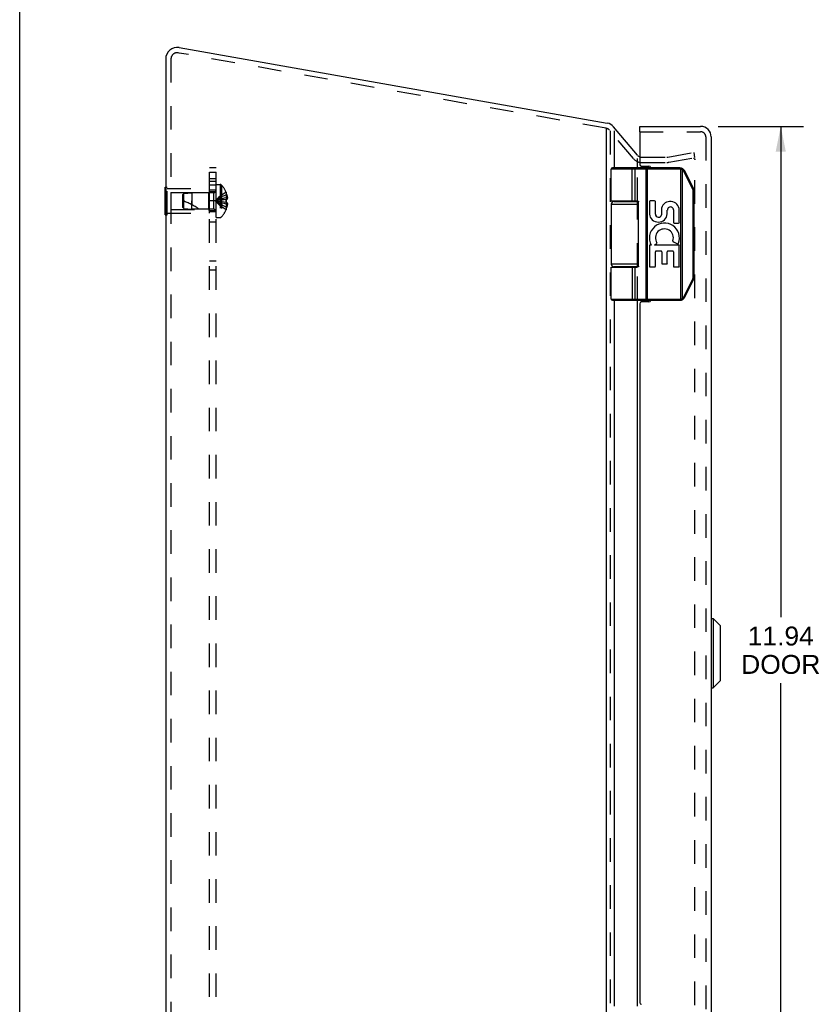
# Model space of a CAD drawing. Header units: inches. Extents: x 0 to 48.6, y 0 to 31.4.
# Tile 2 of 11: x 0 to 9.1, y 6.2 to 17.4. Entities that reach past the tile are written whole.
import ezdxf

# ---------------------------------------------------------------- set-up
doc = ezdxf.new("R2010")
doc.units = ezdxf.units.IN
doc.header["$LTSCALE"] = 2.671429
doc.header["$MEASUREMENT"] = 0
doc.linetypes.add('HIDDEN', pattern=[0.2, 0.1, -0.1])
doc.layers.get('0').update_dxf_attribs({"linetype": 'CONTINUOUS'})
for name, color, linetype in [('DEFAULT_2', 8, 'HIDDEN'), ('DIMENSIONS', 7, 'CONTINUOUS'), ('DOOR_ASSEMBLY', 7, 'CONTINUOUS'), ('SUBPANEL', 7, 'CONTINUOUS')]:
    doc.layers.add(name, color=color, linetype=linetype)
doc.styles.get("Standard").update_dxf_attribs({"font": 'arial.ttf'})
doc.dimstyles.new('DIMSTYLE_1', dxfattribs={"dimtxt": 0.214286, "dimasz": 0.285714, "dimexe": 0.09, "dimexo": 0.07, "dimgap": 0.0375, "dimtad": 0, "dimtih": 1, "dimtoh": 1, "dimzin": 4, "dimdsep": 46, "dimtxsty": 'Standard', "dimblk": '_FILLED', "dimblk1": '_FILLED', "dimblk2": '_FILLED', "dimcen": 0.09, "dimazin": 1, "dimtfac": 1, "dimtdec": 3, "dimtofl": 0, "dimtmove": 0, "dimatfit": 3, "dimldrblk": '_FILLED', "dimfxl": 0, "dimtolj": 1, "dimtzin": 4, "dimarcsym": 0})

# ---------------------------------------------------------------- blocks, each defined once
blk = doc.blocks.new('_FILLED')
at = {"color": 0, "linetype": 'ByBlock'}
blk.add_solid([(0, 0), (-1, 0.2), (-1, -0.2)], dxfattribs=at)
blk = doc.blocks.new('*D12')
at = {"layer": 'DIMENSIONS', "color": 2, "linetype": 'Continuous'}
for p, q in [((7.919, 16.152), (8.885, 16.152)), ((8.628, 16.152), (8.628, 10.59)), ((8.628, 4.212), (8.628, 9.84)), ((7.919, 4.212), (8.885, 4.212))]:
    blk.add_line(p, q, dxfattribs=at)
at = {"layer": 'DIMENSIONS', "color": 2, "linetype": 'Continuous', "xscale": 0.2857142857, "yscale": 0.2857142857, "zscale": 0.2857142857}
for p, rotation in [((8.628, 16.152), 90), ((8.628, 4.212), 270)]:
    blk.add_blockref('_FILLED', p, dxfattribs=dict(at, rotation=rotation))
at = {"layer": 'DIMENSIONS', "color": 2, "linetype": 'Continuous', "insert": (8.628, 10.483), "char_height": 0.2143, "width": 0.89697, "attachment_point": 2, "line_spacing_factor": 0.9}
blk.add_mtext('11.94\\PDOOR', dxfattribs=at)

msp = doc.modelspace()

# ---------------------------------------------------------------- linework, layer by layer
at = {"color": 7, "linetype": 'Continuous'}
for p, q in [((0, 0), (0, 31.429)), ((1.651, 15.151), (1.651, 15.463)), ((1.651, 15.463), (1.655, 15.463)), ((1.651, 15.307), (1.655, 15.307)), ((1.651, 15.151), (1.655, 15.151))]:
    msp.add_line(p, q, dxfattribs=at)
at = {"color": 3, "linetype": 'Continuous'}
for p, q in [((1.807, 17.045), (6.661, 16.19)), ((1.655, 16.917), (1.655, 4.302)), ((6.648, 16.131), (6.648, 4.242)), ((7.003, 15.826), (6.732, 16.148)), ((6.74, 16.1), (6.74, 15.682)), ((7.003, 15.682), (7.003, 15.787)), ((7.049, 15.682), (7.049, 15.702)), ((6.74, 15.307), (6.74, 15.302)), ((7.003, 15.302), (7.003, 15.307)), ((6.74, 14.562), (6.74, 14.557)), ((7.003, 14.557), (7.003, 14.562)), ((6.74, 14.182), (6.74, 6.182)), ((7.003, 6.182), (7.003, 14.182)), ((7.049, 14.162), (7.049, 14.182))]:
    msp.add_line(p, q, dxfattribs=at)
for centre, radius, start, end in [((1.785, 16.917), 0.13, 80, 180), ((6.64, 16.071), 0.12, 40, 80), ((7.049, 15.864), 0.06, 220, 251.1794)]:
    msp.add_arc(centre, radius, start, end, dxfattribs=at)
at = {"layer": 'DEFAULT_2', "color": 8, "linetype": 'HIDDEN'}
for p, q in [((1.807, 16.984), (1.797, 16.986)), ((6.648, 16.131), (1.807, 16.984)), ((1.715, 16.917), (1.715, 4.302)), ((6.65, 16.13), (6.648, 16.131)), ((6.957, 15.787), (6.686, 16.11)), ((6.694, 16.1), (6.694, 4.263)), ((7.348, 15.805), (7.645, 15.858)), ((7.655, 15.798), (7.645, 15.858)), ((7.049, 15.804), (7.337, 15.804)), ((7.049, 15.744), (7.337, 15.744)), ((7.358, 15.746), (7.655, 15.798)), ((7.655, 4.59), (7.655, 15.773)), ((7.003, 15.307), (7.003, 15.682)), ((1.655, 15.463), (1.672, 15.463)), ((1.672, 15.151), (1.672, 15.463)), ((1.672, 15.447), (2.151, 15.447)), ((1.713, 15.402), (1.713, 15.212)), ((1.713, 15.402), (2.141, 15.402)), ((1.861, 15.392), (1.951, 15.401)), ((1.951, 15.401), (1.951, 15.307)), ((2.198, 15.401), (1.951, 15.401)), ((2.141, 15.402), (2.151, 15.412)), ((2.141, 15.402), (2.141, 15.212)), ((2.151, 15.167), (2.151, 15.447)), ((2.198, 15.401), (2.198, 15.213)), ((2.226, 15.12), (2.226, 15.493)), ((2.226, 15.493), (2.272, 15.493)), ((2.272, 15.493), (2.272, 15.12)), ((2.287, 15.487), (2.287, 15.127)), ((2.339, 15.406), (2.339, 15.406)), ((2.339, 15.406), (2.339, 15.405)), ((2.339, 15.405), (2.339, 15.322)), ((1.655, 15.307), (1.672, 15.307)), ((1.851, 15.381), (1.861, 15.392)), ((1.851, 15.233), (1.851, 15.381)), ((1.861, 15.222), (1.861, 15.392)), ((1.951, 15.213), (1.951, 15.307)), ((1.951, 15.307), (1.951, 15.265)), ((2.275, 15.315), (2.254, 15.313)), ((2.295, 15.318), (2.274, 15.315)), ((2.317, 15.32), (2.295, 15.318)), ((2.339, 15.322), (2.317, 15.32)), ((2.339, 15.291), (2.317, 15.294)), ((2.339, 15.375), (2.349, 15.375)), ((2.339, 15.342), (2.354, 15.342)), ((2.339, 15.322), (2.339, 15.32)), ((2.339, 15.322), (2.349, 15.322)), ((2.339, 15.322), (2.339, 15.322)), ((2.339, 15.31), (2.339, 15.307)), ((2.339, 15.307), (2.339, 15.304)), ((2.339, 15.294), (2.339, 15.291)), ((2.339, 15.291), (2.339, 15.209)), ((2.349, 15.291), (2.339, 15.291)), ((2.339, 15.291), (2.339, 15.291)), ((7.003, 14.562), (7.003, 15.302)), ((1.713, 15.212), (2.141, 15.212)), ((1.851, 15.233), (1.861, 15.222)), ((1.861, 15.222), (1.951, 15.213)), ((2.198, 15.213), (1.951, 15.213)), ((2.141, 15.212), (2.151, 15.202)), ((2.339, 15.272), (2.354, 15.272)), ((2.339, 15.238), (2.349, 15.238)), ((2.339, 15.209), (2.339, 15.208)), ((2.339, 15.208), (2.339, 15.207)), ((1.655, 15.151), (1.672, 15.151)), ((1.672, 15.167), (2.151, 15.167)), ((2.226, 15.12), (2.272, 15.12)), ((7.003, 14.182), (7.003, 14.557))]:
    msp.add_line(p, q, dxfattribs=at)
for points in [[(7.64, 15.788), (7.639, 15.788), (7.638, 15.788)], [(7.645, 15.788), (7.644, 15.788), (7.643, 15.788), (7.642, 15.788), (7.64, 15.788)], [(7.645, 15.788), (7.647, 15.787), (7.648, 15.786), (7.649, 15.786), (7.65, 15.785), (7.651, 15.784), (7.652, 15.783), (7.652, 15.782), (7.653, 15.781), (7.654, 15.78), (7.654, 15.779), (7.655, 15.777), (7.655, 15.776), (7.655, 15.775), (7.655, 15.773)], [(2.339, 15.406), (2.317, 15.392), (2.295, 15.378), (2.274, 15.362), (2.254, 15.345), (2.234, 15.326), (2.215, 15.307)], [(2.339, 15.375), (2.317, 15.366), (2.295, 15.356), (2.275, 15.345), (2.254, 15.333), (2.234, 15.32), (2.215, 15.307)], [(2.339, 15.342), (2.317, 15.337), (2.295, 15.332), (2.275, 15.326), (2.254, 15.32), (2.234, 15.314), (2.215, 15.307)], [(2.254, 15.313), (2.234, 15.31), (2.215, 15.307)], [(2.254, 15.313), (2.234, 15.31), (2.215, 15.307)], [(2.339, 15.208), (2.317, 15.221), (2.295, 15.236), (2.274, 15.252), (2.254, 15.269), (2.234, 15.288), (2.215, 15.307)], [(2.339, 15.238), (2.317, 15.248), (2.295, 15.258), (2.275, 15.269), (2.254, 15.281), (2.234, 15.294), (2.215, 15.307)], [(2.295, 15.296), (2.275, 15.298), (2.254, 15.301), (2.234, 15.304), (2.215, 15.307)], [(2.339, 15.272), (2.317, 15.277), (2.295, 15.282), (2.275, 15.288), (2.254, 15.294), (2.234, 15.3), (2.215, 15.307)], [(2.317, 15.294), (2.295, 15.296), (2.274, 15.298), (2.254, 15.301), (2.234, 15.304), (2.215, 15.307)], [(2.339, 15.307), (2.339, 15.31), (2.339, 15.312), (2.339, 15.315), (2.339, 15.317), (2.339, 15.32), (2.339, 15.322)], [(2.339, 15.317), (2.339, 15.315), (2.339, 15.312)], [(2.339, 15.291), (2.339, 15.294), (2.339, 15.297), (2.339, 15.299), (2.339, 15.302), (2.339, 15.304), (2.339, 15.307)], [(2.339, 15.302), (2.339, 15.299), (2.339, 15.297)], [(2.349, 15.375), (2.35, 15.371), (2.351, 15.367), (2.352, 15.363), (2.352, 15.359), (2.353, 15.354), (2.353, 15.35), (2.354, 15.346), (2.354, 15.342)], [(2.354, 15.342), (2.354, 15.34), (2.354, 15.337), (2.353, 15.335), (2.353, 15.332), (2.352, 15.33), (2.351, 15.328), (2.35, 15.325), (2.349, 15.322)], [(2.349, 15.291), (2.35, 15.289), (2.351, 15.286), (2.352, 15.284), (2.353, 15.281), (2.353, 15.279), (2.354, 15.277), (2.354, 15.274), (2.354, 15.272)], [(2.354, 15.272), (2.354, 15.268), (2.353, 15.264), (2.353, 15.259), (2.352, 15.255), (2.352, 15.251), (2.351, 15.247), (2.35, 15.243), (2.349, 15.238)]]:
    msp.add_lwpolyline(points, dxfattribs=at)
for centre, radius, start, end in [((1.785, 16.917), 0.07, 80, 180), ((6.64, 16.071), 0.06, 40, 80), ((7.049, 15.864), 0.12, 220, 270), ((7.049, 15.864), 0.06, 251.1794, 270), ((7.337, 15.864), 0.06, 270, 280), ((7.337, 15.864), 0.12, 270, 280), ((2.198, 15.429), 0.0282, 270, 360), ((2.272, 15.473), 0.02, 43.5138, 90), ((2.097, 15.307), 0.262, 22.3613, 43.5138), ((2.097, 15.307), 0.261, 15.1941, 22.0894), ((1.681, 14.762), 0.571, 52.1862, 72.6646), ((2.198, 15.185), 0.0282, 0, 90), ((2.097, 15.307), 0.262, 316.4862, 337.6387), ((2.097, 15.307), 0.261, 337.9106, 344.8059), ((2.272, 15.14), 0.02, 270, 316.4862)]:
    msp.add_arc(centre, radius, start, end, dxfattribs=at)
at = {"layer": 'DOOR_ASSEMBLY', "color": 7, "linetype": 'Continuous'}
for p, q in [((7.029, 16.092), (7.029, 16.152)), ((6.706, 15.307), (6.706, 15.669)), ((7.484, 15.669), (6.706, 15.669)), ((7.484, 15.682), (6.719, 15.682)), ((6.937, 15.682), (6.937, 15.682)), ((6.937, 15.682), (6.937, 15.682)), ((6.937, 15.682), (6.937, 15.682)), ((6.937, 15.682), (6.937, 15.682)), ((6.943, 15.307), (6.943, 15.669)), ((6.943, 15.307), (6.943, 15.669)), ((6.979, 15.307), (6.979, 15.669)), ((7.099, 15.677), (7.099, 15.677)), ((7.1, 15.676), (7.1, 15.676)), ((7.1, 15.676), (7.1, 15.676)), ((7.1, 15.675), (7.1, 15.676)), ((7.1, 15.675), (7.1, 15.675)), ((7.1, 15.675), (7.1, 15.675)), ((7.1, 15.674), (7.1, 15.675)), ((7.1, 15.674), (7.1, 15.674)), ((7.1, 15.673), (7.1, 15.674)), ((7.1, 15.673), (7.1, 15.673)), ((7.1, 15.673), (7.1, 15.673)), ((7.1, 15.672), (7.1, 15.673)), ((7.1, 15.672), (7.1, 15.672)), ((7.1, 15.671), (7.1, 15.672)), ((7.1, 15.671), (7.1, 15.671)), ((7.1, 15.67), (7.1, 15.671)), ((7.1, 15.67), (7.1, 15.67)), ((7.1, 15.67), (7.1, 15.67)), ((7.1, 15.669), (7.1, 15.67)), ((7.1, 15.669), (7.1, 14.195)), ((7.119, 14.182), (7.119, 15.682)), ((7.484, 15.669), (7.484, 15.682)), ((7.496, 15.667), (7.499, 15.68)), ((7.496, 14.196), (7.496, 15.667)), ((7.513, 15.661), (7.514, 15.662)), ((7.513, 14.203), (7.513, 15.661)), ((7.514, 15.663), (7.515, 15.663)), ((7.514, 15.662), (7.514, 15.663)), ((7.514, 15.662), (7.514, 15.662)), ((7.515, 15.664), (7.516, 15.665)), ((7.515, 15.664), (7.515, 15.664)), ((7.515, 15.664), (7.515, 15.664)), ((7.515, 15.663), (7.515, 15.664)), ((7.516, 15.666), (7.517, 15.667)), ((7.516, 15.666), (7.516, 15.666)), ((7.516, 15.666), (7.516, 15.666)), ((7.516, 15.665), (7.516, 15.666)), ((7.516, 15.665), (7.516, 15.665)), ((7.516, 15.665), (7.516, 15.665)), ((7.517, 15.668), (7.517, 15.668)), ((7.517, 15.668), (7.517, 15.668)), ((7.517, 15.667), (7.517, 15.667)), ((7.517, 15.667), (7.517, 15.667)), ((7.53, 15.642), (7.531, 15.642)), ((7.53, 15.642), (7.53, 15.642)), ((7.631, 15.439), (7.53, 15.642)), ((7.531, 15.642), (7.532, 15.643)), ((7.532, 15.643), (7.533, 15.643)), ((7.533, 15.643), (7.534, 15.644)), ((7.533, 15.643), (7.533, 15.643)), ((7.534, 15.644), (7.535, 15.644)), ((7.535, 15.644), (7.536, 15.645)), ((7.535, 15.644), (7.535, 15.644)), ((7.536, 15.645), (7.537, 15.645)), ((7.536, 15.645), (7.536, 15.645)), ((7.536, 15.645), (7.536, 15.645)), ((7.537, 15.646), (7.538, 15.646)), ((7.537, 15.646), (7.537, 15.646)), ((7.537, 15.645), (7.537, 15.646)), ((7.538, 15.646), (7.538, 15.646)), ((7.538, 15.646), (7.538, 15.646)), ((7.538, 15.646), (7.538, 15.646)), ((7.538, 15.646), (7.538, 15.646)), ((7.641, 15.445), (7.54, 15.647)), ((7.631, 15.439), (7.632, 15.44)), ((7.632, 15.44), (7.633, 15.44)), ((7.633, 15.441), (7.634, 15.441)), ((7.633, 15.44), (7.633, 15.441)), ((7.634, 15.441), (7.635, 15.441)), ((7.635, 15.442), (7.636, 15.442)), ((7.635, 15.441), (7.635, 15.442)), ((7.636, 15.442), (7.637, 15.442)), ((7.636, 15.442), (7.636, 15.442)), ((7.636, 14.447), (7.636, 15.417)), ((7.636, 15.417), (7.647, 15.417)), ((7.637, 15.443), (7.638, 15.443)), ((7.637, 15.442), (7.637, 15.443)), ((7.638, 15.443), (7.639, 15.444)), ((7.638, 15.443), (7.638, 15.443)), ((7.638, 15.443), (7.638, 15.443)), ((7.638, 15.443), (7.638, 15.443)), ((7.639, 15.444), (7.639, 15.444)), ((7.639, 15.444), (7.639, 15.444)), ((7.639, 15.444), (7.639, 15.444)), ((7.639, 15.444), (7.639, 15.444)), ((7.647, 14.447), (7.647, 15.417)), ((6.736, 15.302), (7.015, 15.302)), ((6.786, 15.307), (6.786, 15.302)), ((6.942, 15.307), (6.942, 15.302)), ((7.017, 14.567), (7.017, 15.297)), ((7.138, 15.3), (7.138, 15.158)), ((7.198, 15.308), (7.147, 15.308)), ((7.207, 15.158), (7.207, 15.3)), ((6.706, 15.272), (6.706, 14.592)), ((6.706, 15.272), (7.017, 15.272)), ((7.277, 15.226), (7.277, 15.151)), ((7.342, 15.159), (7.342, 15.202)), ((7.411, 15.205), (7.411, 15.065)), ((7.478, 15.065), (7.478, 15.205)), ((7.419, 15.057), (7.47, 15.057)), ((7.138, 14.799), (7.138, 14.567)), ((7.158, 14.807), (7.147, 14.807)), ((7.196, 14.807), (7.221, 14.825)), ((7.47, 14.807), (7.196, 14.807)), ((7.207, 14.567), (7.207, 14.731)), ((7.215, 14.74), (7.27, 14.74)), ((7.278, 14.731), (7.278, 14.602)), ((7.342, 14.602), (7.342, 14.731)), ((7.35, 14.74), (7.403, 14.74)), ((7.411, 14.731), (7.411, 14.567)), ((7.412, 14.842), (7.457, 14.822)), ((7.478, 14.567), (7.478, 14.799)), ((7.017, 14.592), (6.706, 14.592)), ((6.706, 14.195), (6.706, 14.557)), ((6.706, 14.557), (6.997, 14.557)), ((7.015, 14.562), (6.736, 14.562)), ((6.786, 14.562), (6.786, 14.557)), ((6.942, 14.562), (6.942, 14.557)), ((6.979, 14.195), (6.979, 14.557)), ((7.147, 14.559), (7.198, 14.559)), ((7.287, 14.593), (7.334, 14.593)), ((7.419, 14.559), (7.47, 14.559)), ((7.53, 14.222), (7.631, 14.425)), ((7.54, 14.216), (7.641, 14.419)), ((7.631, 14.425), (7.632, 14.424)), ((7.632, 14.424), (7.633, 14.424)), ((7.633, 14.424), (7.633, 14.423)), ((7.633, 14.423), (7.634, 14.423)), ((7.634, 14.423), (7.635, 14.423)), ((7.635, 14.423), (7.635, 14.422)), ((7.635, 14.422), (7.636, 14.422)), ((7.636, 14.447), (7.647, 14.447)), ((7.636, 14.422), (7.636, 14.422)), ((7.636, 14.422), (7.637, 14.421)), ((7.637, 14.421), (7.637, 14.421)), ((7.637, 14.421), (7.638, 14.421)), ((7.638, 14.421), (7.638, 14.421)), ((7.638, 14.421), (7.638, 14.421)), ((7.638, 14.421), (7.638, 14.42)), ((7.638, 14.42), (7.639, 14.42)), ((7.639, 14.42), (7.639, 14.42)), ((7.639, 14.42), (7.639, 14.42)), ((7.639, 14.42), (7.639, 14.42)), ((6.706, 14.195), (7.484, 14.195)), ((6.719, 14.182), (7.484, 14.182)), ((6.937, 14.182), (6.937, 14.182)), ((6.937, 14.182), (6.937, 14.182)), ((6.937, 14.182), (6.937, 14.182)), ((6.937, 14.182), (6.937, 14.182)), ((6.937, 14.182), (6.937, 14.182)), ((7.1, 14.187), (7.099, 14.187)), ((7.1, 14.195), (7.1, 14.194)), ((7.1, 14.194), (7.1, 14.194)), ((7.1, 14.194), (7.1, 14.193)), ((7.1, 14.193), (7.1, 14.193)), ((7.1, 14.193), (7.1, 14.193)), ((7.1, 14.193), (7.1, 14.192)), ((7.1, 14.192), (7.1, 14.192)), ((7.1, 14.192), (7.1, 14.191)), ((7.1, 14.191), (7.1, 14.191)), ((7.1, 14.191), (7.1, 14.19)), ((7.1, 14.19), (7.1, 14.19)), ((7.1, 14.19), (7.1, 14.19)), ((7.1, 14.19), (7.1, 14.189)), ((7.1, 14.189), (7.1, 14.189)), ((7.1, 14.188), (7.1, 14.188)), ((7.1, 14.188), (7.1, 14.188)), ((7.1, 14.188), (7.1, 14.187)), ((7.484, 14.195), (7.484, 14.182)), ((7.496, 14.196), (7.499, 14.184)), ((7.513, 14.203), (7.513, 14.203)), ((7.513, 14.203), (7.514, 14.202)), ((7.514, 14.202), (7.514, 14.202)), ((7.514, 14.202), (7.514, 14.201)), ((7.514, 14.201), (7.515, 14.201)), ((7.515, 14.201), (7.515, 14.2)), ((7.515, 14.2), (7.515, 14.2)), ((7.515, 14.2), (7.515, 14.199)), ((7.515, 14.199), (7.516, 14.199)), ((7.516, 14.199), (7.516, 14.199)), ((7.516, 14.199), (7.516, 14.198)), ((7.516, 14.198), (7.516, 14.198)), ((7.516, 14.198), (7.516, 14.198)), ((7.516, 14.198), (7.516, 14.197)), ((7.516, 14.197), (7.517, 14.197)), ((7.517, 14.197), (7.517, 14.197)), ((7.517, 14.197), (7.517, 14.197)), ((7.517, 14.197), (7.517, 14.196)), ((7.517, 14.196), (7.517, 14.196)), ((7.53, 14.222), (7.531, 14.222)), ((7.531, 14.222), (7.532, 14.221)), ((7.532, 14.221), (7.532, 14.221)), ((7.532, 14.221), (7.533, 14.221)), ((7.533, 14.221), (7.534, 14.22)), ((7.534, 14.22), (7.534, 14.22)), ((7.534, 14.22), (7.535, 14.22)), ((7.535, 14.22), (7.535, 14.219)), ((7.535, 14.219), (7.536, 14.219)), ((7.536, 14.219), (7.536, 14.219)), ((7.536, 14.219), (7.537, 14.219)), ((7.537, 14.219), (7.537, 14.218)), ((7.537, 14.218), (7.537, 14.218)), ((7.537, 14.218), (7.537, 14.218)), ((7.537, 14.218), (7.538, 14.218)), ((7.538, 14.218), (7.538, 14.218)), ((7.538, 14.218), (7.538, 14.218)), ((7.538, 14.218), (7.538, 14.218)), ((7.842, 10.576), (7.861, 10.576)), ((7.842, 9.788), (7.842, 10.576)), ((7.861, 10.576), (7.944, 10.493)), ((7.861, 10.576), (7.861, 9.788)), ((7.944, 9.871), (7.944, 10.493)), ((7.946, 9.876), (7.946, 10.488)), ((7.861, 9.788), (7.944, 9.871)), ((7.842, 9.788), (7.861, 9.788))]:
    msp.add_line(p, q, dxfattribs=at)
at = {"layer": 'DOOR_ASSEMBLY', "color": 3, "linetype": 'Continuous'}
for p, q in [((7.029, 16.152), (7.719, 16.152)), ((7.029, 16.092), (7.029, 15.722)), ((7.839, 16.032), (7.839, 4.332)), ((7.049, 15.702), (7.134, 15.702)), ((7.029, 14.142), (7.029, 6.222)), ((7.134, 14.162), (7.049, 14.162))]:
    msp.add_line(p, q, dxfattribs=at)
at = {"layer": 'DOOR_ASSEMBLY', "color": 8, "linetype": 'HIDDEN'}
for p, q in [((7.029, 16.092), (7.719, 16.092)), ((7.779, 16.032), (7.779, 4.332))]:
    msp.add_line(p, q, dxfattribs=at)
at = {"layer": 'DOOR_ASSEMBLY', "color": 7, "linetype": 'Continuous'}
for points in [[(6.943, 15.669), (6.943, 15.669), (6.943, 15.67), (6.943, 15.67), (6.943, 15.67), (6.943, 15.67), (6.943, 15.67), (6.943, 15.671), (6.943, 15.671), (6.943, 15.671), (6.943, 15.671), (6.943, 15.672), (6.943, 15.672), (6.943, 15.672), (6.943, 15.672), (6.943, 15.672), (6.943, 15.673), (6.943, 15.673), (6.943, 15.673), (6.943, 15.673), (6.943, 15.673), (6.943, 15.674), (6.943, 15.674), (6.943, 15.674), (6.943, 15.674), (6.943, 15.674), (6.943, 15.675), (6.943, 15.675), (6.942, 15.675), (6.942, 15.675), (6.942, 15.675), (6.942, 15.676), (6.942, 15.676), (6.942, 15.676), (6.942, 15.676), (6.942, 15.676), (6.942, 15.676), (6.942, 15.677), (6.942, 15.677), (6.942, 15.677), (6.942, 15.677), (6.942, 15.677), (6.942, 15.677), (6.942, 15.678), (6.941, 15.678), (6.941, 15.678), (6.941, 15.678), (6.941, 15.678), (6.941, 15.678), (6.941, 15.679), (6.941, 15.679), (6.941, 15.679), (6.941, 15.679), (6.941, 15.679), (6.941, 15.679), (6.941, 15.679), (6.94, 15.68), (6.94, 15.68), (6.94, 15.68), (6.94, 15.68), (6.94, 15.68), (6.94, 15.68), (6.94, 15.68), (6.94, 15.68), (6.94, 15.68), (6.94, 15.681), (6.94, 15.681), (6.939, 15.681), (6.939, 15.681), (6.939, 15.681), (6.939, 15.681), (6.939, 15.681), (6.939, 15.681), (6.939, 15.681), (6.939, 15.681), (6.939, 15.681), (6.939, 15.681), (6.938, 15.681), (6.938, 15.682), (6.938, 15.682), (6.938, 15.682), (6.938, 15.682), (6.938, 15.682), (6.938, 15.682), (6.938, 15.682), (6.938, 15.682), (6.937, 15.682), (6.937, 15.682), (6.937, 15.682)], [(6.943, 15.669), (6.943, 15.669), (6.943, 15.67), (6.943, 15.67), (6.943, 15.67), (6.943, 15.67), (6.943, 15.67), (6.943, 15.671), (6.943, 15.671), (6.943, 15.671), (6.943, 15.671), (6.943, 15.672), (6.943, 15.672), (6.943, 15.672), (6.943, 15.672), (6.943, 15.672), (6.943, 15.673), (6.943, 15.673), (6.943, 15.673), (6.943, 15.673), (6.943, 15.673), (6.943, 15.674), (6.943, 15.674), (6.943, 15.674), (6.943, 15.674), (6.943, 15.674), (6.943, 15.675), (6.943, 15.675), (6.943, 15.675), (6.942, 15.675), (6.942, 15.675), (6.942, 15.676), (6.942, 15.676), (6.942, 15.676), (6.942, 15.676), (6.942, 15.676), (6.942, 15.676), (6.942, 15.677), (6.942, 15.677), (6.942, 15.677), (6.942, 15.677), (6.942, 15.677), (6.942, 15.677), (6.942, 15.678), (6.942, 15.678), (6.941, 15.678), (6.941, 15.678), (6.941, 15.678), (6.941, 15.678), (6.941, 15.679), (6.941, 15.679), (6.941, 15.679), (6.941, 15.679), (6.941, 15.679), (6.941, 15.679), (6.941, 15.679), (6.941, 15.68), (6.94, 15.68), (6.94, 15.68), (6.94, 15.68), (6.94, 15.68), (6.94, 15.68), (6.94, 15.68), (6.94, 15.68), (6.94, 15.68), (6.94, 15.681), (6.94, 15.681), (6.939, 15.681), (6.939, 15.681), (6.939, 15.681), (6.939, 15.681), (6.939, 15.681), (6.939, 15.681), (6.939, 15.681), (6.939, 15.681), (6.939, 15.681), (6.939, 15.681), (6.938, 15.681), (6.938, 15.682), (6.938, 15.682), (6.938, 15.682), (6.938, 15.682), (6.938, 15.682), (6.938, 15.682), (6.938, 15.682), (6.938, 15.682), (6.937, 15.682), (6.937, 15.682), (6.937, 15.682), (6.937, 15.682)], [(6.979, 15.669), (6.979, 15.669), (6.979, 15.669), (6.979, 15.67), (6.979, 15.67), (6.979, 15.67), (6.979, 15.67), (6.979, 15.67), (6.979, 15.671), (6.979, 15.671), (6.979, 15.671), (6.979, 15.671), (6.979, 15.672), (6.979, 15.672), (6.979, 15.672), (6.979, 15.672), (6.979, 15.672), (6.979, 15.673), (6.979, 15.673), (6.979, 15.673), (6.979, 15.673), (6.979, 15.673), (6.979, 15.674), (6.979, 15.674), (6.978, 15.674), (6.978, 15.674), (6.978, 15.674), (6.978, 15.675), (6.978, 15.675), (6.978, 15.675), (6.978, 15.675), (6.978, 15.675), (6.978, 15.676), (6.978, 15.676), (6.978, 15.676), (6.978, 15.676), (6.978, 15.676), (6.977, 15.676), (6.977, 15.677), (6.977, 15.677), (6.977, 15.677), (6.977, 15.677), (6.977, 15.677), (6.977, 15.677), (6.977, 15.678), (6.977, 15.678), (6.976, 15.678), (6.976, 15.678), (6.976, 15.678), (6.976, 15.678), (6.976, 15.679), (6.976, 15.679), (6.976, 15.679), (6.976, 15.679), (6.975, 15.679), (6.975, 15.679), (6.975, 15.679), (6.975, 15.68), (6.975, 15.68), (6.975, 15.68), (6.975, 15.68), (6.975, 15.68), (6.974, 15.68), (6.974, 15.68), (6.974, 15.68), (6.974, 15.68), (6.974, 15.681), (6.974, 15.681), (6.974, 15.681), (6.973, 15.681), (6.973, 15.681), (6.973, 15.681), (6.973, 15.681), (6.973, 15.681), (6.973, 15.681), (6.972, 15.681), (6.972, 15.681), (6.972, 15.681), (6.972, 15.681), (6.972, 15.682), (6.972, 15.682), (6.972, 15.682), (6.971, 15.682), (6.971, 15.682), (6.971, 15.682), (6.971, 15.682), (6.971, 15.682), (6.971, 15.682), (6.97, 15.682), (6.97, 15.682), (6.97, 15.682), (6.97, 15.682), (6.97, 15.682), (6.97, 15.682), (6.969, 15.682)], [(7.099, 15.677), (7.099, 15.677), (7.099, 15.678), (7.099, 15.678), (7.099, 15.678), (7.099, 15.678), (7.099, 15.678), (7.099, 15.678), (7.099, 15.679), (7.099, 15.679), (7.099, 15.679), (7.099, 15.679), (7.099, 15.679), (7.099, 15.679), (7.099, 15.679), (7.099, 15.68), (7.099, 15.68), (7.099, 15.68), (7.099, 15.68), (7.099, 15.68), (7.099, 15.68), (7.099, 15.68), (7.099, 15.68), (7.099, 15.68), (7.099, 15.681), (7.099, 15.681), (7.099, 15.681), (7.099, 15.681), (7.099, 15.681), (7.099, 15.681), (7.099, 15.681), (7.099, 15.681), (7.099, 15.681), (7.099, 15.681), (7.099, 15.681), (7.098, 15.681), (7.098, 15.681), (7.098, 15.682), (7.098, 15.682), (7.098, 15.682), (7.098, 15.682), (7.098, 15.682), (7.098, 15.682), (7.098, 15.682), (7.098, 15.682), (7.098, 15.682), (7.098, 15.682), (7.098, 15.682), (7.098, 15.682), (7.098, 15.682), (7.098, 15.682), (7.098, 15.682), (7.098, 15.682)], [(7.1, 15.676), (7.1, 15.677), (7.099, 15.677)], [(7.513, 15.661), (7.512, 15.661), (7.512, 15.661), (7.511, 15.661), (7.511, 15.662), (7.51, 15.662), (7.51, 15.662), (7.509, 15.663), (7.509, 15.663), (7.508, 15.663), (7.508, 15.663), (7.507, 15.664), (7.507, 15.664), (7.506, 15.664), (7.506, 15.664), (7.505, 15.665), (7.505, 15.665), (7.504, 15.665), (7.503, 15.665), (7.503, 15.665), (7.502, 15.666), (7.502, 15.666), (7.501, 15.666), (7.501, 15.666), (7.5, 15.666), (7.5, 15.666), (7.499, 15.667), (7.498, 15.667), (7.498, 15.667), (7.497, 15.667), (7.497, 15.667), (7.496, 15.667), (7.496, 15.667)], [(7.513, 15.661), (7.513, 15.661), (7.513, 15.661)], [(7.53, 15.642), (7.53, 15.642), (7.529, 15.643), (7.529, 15.643), (7.529, 15.643), (7.529, 15.644), (7.528, 15.644), (7.528, 15.645), (7.528, 15.645), (7.527, 15.646), (7.527, 15.646), (7.527, 15.647), (7.527, 15.647), (7.526, 15.648), (7.526, 15.648), (7.526, 15.648), (7.525, 15.649), (7.525, 15.649), (7.525, 15.65), (7.524, 15.65), (7.524, 15.651), (7.524, 15.651), (7.523, 15.651), (7.523, 15.652), (7.523, 15.652), (7.522, 15.653), (7.522, 15.653), (7.522, 15.653), (7.521, 15.654), (7.521, 15.654), (7.52, 15.655), (7.52, 15.655), (7.52, 15.655), (7.519, 15.656), (7.519, 15.656), (7.518, 15.656), (7.518, 15.657), (7.518, 15.657), (7.517, 15.657), (7.517, 15.658), (7.516, 15.658), (7.516, 15.658), (7.516, 15.659), (7.515, 15.659), (7.515, 15.659), (7.514, 15.66), (7.514, 15.66), (7.513, 15.66), (7.513, 15.661)], [(7.517, 15.668), (7.518, 15.668), (7.518, 15.669), (7.518, 15.669), (7.518, 15.669), (7.518, 15.669), (7.518, 15.669), (7.518, 15.669), (7.518, 15.669), (7.518, 15.669), (7.518, 15.669), (7.518, 15.67), (7.518, 15.67), (7.518, 15.67), (7.518, 15.67), (7.518, 15.67), (7.518, 15.67), (7.518, 15.67), (7.518, 15.67), (7.518, 15.67), (7.518, 15.67), (7.518, 15.67), (7.518, 15.671), (7.518, 15.671), (7.518, 15.671), (7.518, 15.671), (7.518, 15.671), (7.518, 15.671), (7.518, 15.671), (7.518, 15.671), (7.518, 15.671), (7.518, 15.671), (7.518, 15.671), (7.518, 15.671), (7.518, 15.671), (7.518, 15.671), (7.518, 15.671), (7.518, 15.671), (7.518, 15.671), (7.518, 15.671), (7.518, 15.671), (7.518, 15.671), (7.518, 15.671), (7.518, 15.671)], [(7.517, 15.667), (7.517, 15.667), (7.517, 15.668)], [(7.538, 15.646), (7.538, 15.646), (7.539, 15.646), (7.539, 15.646), (7.539, 15.647), (7.539, 15.647), (7.539, 15.647), (7.539, 15.647), (7.539, 15.647), (7.539, 15.647), (7.539, 15.647), (7.539, 15.647), (7.539, 15.647), (7.539, 15.647), (7.539, 15.647), (7.539, 15.647), (7.539, 15.647), (7.539, 15.647), (7.539, 15.647), (7.54, 15.647), (7.54, 15.647), (7.54, 15.647), (7.54, 15.647), (7.54, 15.647), (7.54, 15.647), (7.54, 15.647), (7.54, 15.647), (7.54, 15.647), (7.54, 15.647), (7.54, 15.647), (7.54, 15.647)], [(7.636, 15.417), (7.636, 15.418), (7.636, 15.418), (7.636, 15.419), (7.636, 15.419), (7.636, 15.42), (7.636, 15.42), (7.636, 15.421), (7.636, 15.422), (7.636, 15.422), (7.636, 15.423), (7.636, 15.423), (7.636, 15.424), (7.636, 15.424), (7.636, 15.425), (7.635, 15.425), (7.635, 15.426), (7.635, 15.426), (7.635, 15.427), (7.635, 15.427), (7.635, 15.428), (7.635, 15.429), (7.635, 15.429), (7.635, 15.43), (7.634, 15.43), (7.634, 15.431), (7.634, 15.431), (7.634, 15.432), (7.634, 15.432), (7.634, 15.433), (7.633, 15.433), (7.633, 15.434), (7.633, 15.434), (7.633, 15.435), (7.633, 15.435), (7.633, 15.436), (7.632, 15.436), (7.632, 15.437), (7.632, 15.437), (7.632, 15.438), (7.631, 15.438), (7.631, 15.439), (7.631, 15.439)], [(7.639, 15.444), (7.64, 15.444), (7.64, 15.444), (7.64, 15.444), (7.64, 15.444), (7.64, 15.444), (7.64, 15.444), (7.64, 15.444), (7.64, 15.444), (7.64, 15.445), (7.64, 15.445), (7.64, 15.445), (7.64, 15.445), (7.64, 15.445), (7.64, 15.445), (7.64, 15.445), (7.641, 15.445), (7.641, 15.445), (7.641, 15.445), (7.641, 15.445), (7.641, 15.445), (7.641, 15.445), (7.641, 15.445), (7.641, 15.445), (7.641, 15.445), (7.641, 15.445), (7.641, 15.445), (7.641, 15.445), (7.641, 15.445), (7.641, 15.445), (7.641, 15.445)], [(6.706, 15.307), (6.997, 15.307), (6.998, 15.307), (6.999, 15.307), (6.999, 15.307), (7, 15.307), (7.001, 15.307), (7.001, 15.307), (7.002, 15.307), (7.002, 15.307), (7.003, 15.307), (7.004, 15.307), (7.004, 15.306), (7.005, 15.306), (7.005, 15.306), (7.005, 15.306), (7.006, 15.306), (7.006, 15.306), (7.007, 15.306), (7.007, 15.306), (7.008, 15.306), (7.008, 15.306), (7.008, 15.306), (7.009, 15.306), (7.009, 15.305), (7.009, 15.305), (7.01, 15.305), (7.01, 15.305), (7.01, 15.305), (7.01, 15.305), (7.011, 15.305), (7.011, 15.305), (7.011, 15.305), (7.012, 15.304), (7.012, 15.304), (7.012, 15.304), (7.012, 15.304), (7.012, 15.304), (7.013, 15.304), (7.013, 15.304), (7.013, 15.304), (7.013, 15.303), (7.013, 15.303), (7.014, 15.303), (7.014, 15.303), (7.014, 15.303), (7.014, 15.303), (7.014, 15.303), (7.014, 15.303), (7.015, 15.302), (7.015, 15.302), (7.015, 15.302), (7.015, 15.302), (7.015, 15.302), (7.015, 15.302), (7.015, 15.302), (7.015, 15.302), (7.015, 15.302), (7.016, 15.301), (7.016, 15.301), (7.016, 15.301), (7.016, 15.301), (7.016, 15.301), (7.016, 15.301), (7.016, 15.301), (7.016, 15.301), (7.016, 15.3), (7.016, 15.3), (7.016, 15.3), (7.016, 15.3), (7.017, 15.3), (7.017, 15.3), (7.017, 15.3), (7.017, 15.3), (7.017, 15.3), (7.017, 15.299), (7.017, 15.299), (7.017, 15.299), (7.017, 15.299), (7.017, 15.299), (7.017, 15.299), (7.017, 15.299), (7.017, 15.299), (7.017, 15.299), (7.017, 15.298), (7.017, 15.298), (7.017, 15.298), (7.017, 15.298), (7.017, 15.298), (7.017, 15.298), (7.017, 15.298), (7.017, 15.298), (7.017, 15.298), (7.017, 15.297), (7.017, 15.297), (7.017, 15.297), (7.017, 15.297), (7.017, 15.297), (7.017, 15.297)], [(6.943, 14.557), (6.943, 14.195), (6.943, 14.194), (6.943, 14.194), (6.943, 14.194), (6.943, 14.194), (6.943, 14.194), (6.943, 14.193), (6.943, 14.193), (6.943, 14.193), (6.943, 14.193), (6.943, 14.193), (6.943, 14.192), (6.943, 14.192), (6.943, 14.192), (6.943, 14.192), (6.943, 14.191), (6.943, 14.191), (6.943, 14.191), (6.943, 14.191), (6.943, 14.191), (6.943, 14.19), (6.943, 14.19), (6.943, 14.19), (6.943, 14.19), (6.943, 14.19), (6.943, 14.189), (6.943, 14.189), (6.943, 14.189), (6.942, 14.189), (6.942, 14.189), (6.942, 14.188), (6.942, 14.188), (6.942, 14.188), (6.942, 14.188), (6.942, 14.188), (6.942, 14.188), (6.942, 14.187), (6.942, 14.187), (6.942, 14.187), (6.942, 14.187), (6.942, 14.187), (6.942, 14.187), (6.942, 14.186), (6.942, 14.186), (6.941, 14.186), (6.941, 14.186), (6.941, 14.186), (6.941, 14.186), (6.941, 14.185), (6.941, 14.185), (6.941, 14.185), (6.941, 14.185), (6.941, 14.185), (6.941, 14.185), (6.941, 14.185), (6.941, 14.184), (6.94, 14.184), (6.94, 14.184), (6.94, 14.184), (6.94, 14.184), (6.94, 14.184), (6.94, 14.184), (6.94, 14.184), (6.94, 14.184), (6.94, 14.183), (6.94, 14.183), (6.94, 14.183), (6.939, 14.183), (6.939, 14.183), (6.939, 14.183), (6.939, 14.183), (6.939, 14.183), (6.939, 14.183), (6.939, 14.183), (6.939, 14.183), (6.939, 14.183), (6.939, 14.182), (6.938, 14.182), (6.938, 14.182), (6.938, 14.182), (6.938, 14.182), (6.938, 14.182), (6.938, 14.182), (6.938, 14.182), (6.938, 14.182), (6.938, 14.182), (6.937, 14.182), (6.937, 14.182), (6.937, 14.182)], [(6.943, 14.557), (6.943, 14.195), (6.943, 14.194), (6.943, 14.194), (6.943, 14.194), (6.943, 14.194), (6.943, 14.194), (6.943, 14.193), (6.943, 14.193), (6.943, 14.193), (6.943, 14.193), (6.943, 14.193), (6.943, 14.192), (6.943, 14.192), (6.943, 14.192), (6.943, 14.192), (6.943, 14.191), (6.943, 14.191), (6.943, 14.191), (6.943, 14.191), (6.943, 14.191), (6.943, 14.19), (6.943, 14.19), (6.943, 14.19), (6.943, 14.19), (6.943, 14.19), (6.943, 14.189), (6.943, 14.189), (6.943, 14.189), (6.943, 14.189), (6.942, 14.189), (6.942, 14.188), (6.942, 14.188), (6.942, 14.188), (6.942, 14.188), (6.942, 14.188), (6.942, 14.188), (6.942, 14.187), (6.942, 14.187), (6.942, 14.187), (6.942, 14.187), (6.942, 14.187), (6.942, 14.187), (6.942, 14.186), (6.942, 14.186), (6.942, 14.186), (6.941, 14.186), (6.941, 14.186), (6.941, 14.186), (6.941, 14.185), (6.941, 14.185), (6.941, 14.185), (6.941, 14.185), (6.941, 14.185), (6.941, 14.185), (6.941, 14.185), (6.941, 14.184), (6.941, 14.184), (6.94, 14.184), (6.94, 14.184), (6.94, 14.184), (6.94, 14.184), (6.94, 14.184), (6.94, 14.184), (6.94, 14.184), (6.94, 14.183), (6.94, 14.183), (6.94, 14.183), (6.939, 14.183), (6.939, 14.183), (6.939, 14.183), (6.939, 14.183), (6.939, 14.183), (6.939, 14.183), (6.939, 14.183), (6.939, 14.183), (6.939, 14.183), (6.939, 14.182), (6.938, 14.182), (6.938, 14.182), (6.938, 14.182), (6.938, 14.182), (6.938, 14.182), (6.938, 14.182), (6.938, 14.182), (6.938, 14.182), (6.938, 14.182), (6.937, 14.182), (6.937, 14.182), (6.937, 14.182)], [(7.017, 14.567), (7.017, 14.567), (7.017, 14.567), (7.017, 14.567), (7.017, 14.566), (7.017, 14.566), (7.017, 14.566), (7.017, 14.566), (7.017, 14.566), (7.017, 14.566), (7.017, 14.566), (7.017, 14.566), (7.017, 14.566), (7.017, 14.566), (7.017, 14.565), (7.017, 14.565), (7.017, 14.565), (7.017, 14.565), (7.017, 14.565), (7.017, 14.565), (7.017, 14.565), (7.017, 14.565), (7.017, 14.565), (7.017, 14.564), (7.017, 14.564), (7.017, 14.564), (7.017, 14.564), (7.017, 14.564), (7.017, 14.564), (7.016, 14.564), (7.016, 14.564), (7.016, 14.564), (7.016, 14.563), (7.016, 14.563), (7.016, 14.563), (7.016, 14.563), (7.016, 14.563), (7.016, 14.563), (7.016, 14.563), (7.016, 14.563), (7.016, 14.562), (7.015, 14.562), (7.015, 14.562), (7.015, 14.562), (7.015, 14.562), (7.015, 14.562), (7.015, 14.562), (7.015, 14.562), (7.015, 14.561), (7.015, 14.561), (7.014, 14.561), (7.014, 14.561), (7.014, 14.561), (7.014, 14.561), (7.014, 14.561), (7.014, 14.561), (7.013, 14.561), (7.013, 14.56), (7.013, 14.56), (7.013, 14.56), (7.013, 14.56), (7.012, 14.56), (7.012, 14.56), (7.012, 14.56), (7.012, 14.56), (7.012, 14.559), (7.011, 14.559), (7.011, 14.559), (7.011, 14.559), (7.01, 14.559), (7.01, 14.559), (7.01, 14.559), (7.01, 14.559), (7.009, 14.559), (7.009, 14.558), (7.009, 14.558), (7.008, 14.558), (7.008, 14.558), (7.008, 14.558), (7.007, 14.558), (7.007, 14.558), (7.006, 14.558), (7.006, 14.558), (7.005, 14.558), (7.005, 14.557), (7.005, 14.557), (7.004, 14.557), (7.004, 14.557), (7.003, 14.557), (7.002, 14.557), (7.002, 14.557), (7.001, 14.557), (7.001, 14.557), (7, 14.557), (6.999, 14.557), (6.999, 14.557), (6.998, 14.557), (6.997, 14.557)], [(7.631, 14.425), (7.631, 14.425), (7.631, 14.426), (7.632, 14.426), (7.632, 14.427), (7.632, 14.427), (7.632, 14.428), (7.633, 14.428), (7.633, 14.429), (7.633, 14.429), (7.633, 14.43), (7.633, 14.43), (7.633, 14.431), (7.634, 14.431), (7.634, 14.432), (7.634, 14.432), (7.634, 14.433), (7.634, 14.433), (7.634, 14.434), (7.635, 14.434), (7.635, 14.435), (7.635, 14.435), (7.635, 14.436), (7.635, 14.436), (7.635, 14.437), (7.635, 14.437), (7.635, 14.438), (7.635, 14.439), (7.636, 14.439), (7.636, 14.44), (7.636, 14.44), (7.636, 14.441), (7.636, 14.441), (7.636, 14.442), (7.636, 14.442), (7.636, 14.443), (7.636, 14.443), (7.636, 14.444), (7.636, 14.444), (7.636, 14.445), (7.636, 14.446), (7.636, 14.446), (7.636, 14.447)], [(7.639, 14.42), (7.639, 14.42), (7.64, 14.42), (7.64, 14.42), (7.64, 14.42), (7.64, 14.42), (7.64, 14.42), (7.64, 14.419), (7.64, 14.419), (7.64, 14.419), (7.64, 14.419), (7.64, 14.419), (7.64, 14.419), (7.64, 14.419), (7.64, 14.419), (7.64, 14.419), (7.64, 14.419), (7.641, 14.419), (7.641, 14.419), (7.641, 14.419), (7.641, 14.419), (7.641, 14.419), (7.641, 14.419), (7.641, 14.419), (7.641, 14.419), (7.641, 14.419), (7.641, 14.419), (7.641, 14.419), (7.641, 14.419), (7.641, 14.419), (7.641, 14.419), (7.641, 14.419)], [(6.979, 14.195), (6.979, 14.195), (6.979, 14.194), (6.979, 14.194), (6.979, 14.194), (6.979, 14.194), (6.979, 14.194), (6.979, 14.193), (6.979, 14.193), (6.979, 14.193), (6.979, 14.193), (6.979, 14.193), (6.979, 14.192), (6.979, 14.192), (6.979, 14.192), (6.979, 14.192), (6.979, 14.191), (6.979, 14.191), (6.979, 14.191), (6.979, 14.191), (6.979, 14.191), (6.979, 14.19), (6.979, 14.19), (6.979, 14.19), (6.978, 14.19), (6.978, 14.19), (6.978, 14.189), (6.978, 14.189), (6.978, 14.189), (6.978, 14.189), (6.978, 14.189), (6.978, 14.188), (6.978, 14.188), (6.978, 14.188), (6.978, 14.188), (6.978, 14.188), (6.978, 14.188), (6.977, 14.187), (6.977, 14.187), (6.977, 14.187), (6.977, 14.187), (6.977, 14.187), (6.977, 14.187), (6.977, 14.186), (6.977, 14.186), (6.977, 14.186), (6.976, 14.186), (6.976, 14.186), (6.976, 14.186), (6.976, 14.185), (6.976, 14.185), (6.976, 14.185), (6.976, 14.185), (6.976, 14.185), (6.975, 14.185), (6.975, 14.185), (6.975, 14.184), (6.975, 14.184), (6.975, 14.184), (6.975, 14.184), (6.975, 14.184), (6.975, 14.184), (6.974, 14.184), (6.974, 14.184), (6.974, 14.184), (6.974, 14.183), (6.974, 14.183), (6.974, 14.183), (6.974, 14.183), (6.973, 14.183), (6.973, 14.183), (6.973, 14.183), (6.973, 14.183), (6.973, 14.183), (6.973, 14.183), (6.972, 14.183), (6.972, 14.183), (6.972, 14.182), (6.972, 14.182), (6.972, 14.182), (6.972, 14.182), (6.972, 14.182), (6.971, 14.182), (6.971, 14.182), (6.971, 14.182), (6.971, 14.182), (6.971, 14.182), (6.971, 14.182), (6.97, 14.182), (6.97, 14.182), (6.97, 14.182), (6.97, 14.182), (6.97, 14.182), (6.97, 14.182), (6.969, 14.182)], [(7.099, 14.187), (7.099, 14.187), (7.099, 14.186), (7.099, 14.186), (7.099, 14.186), (7.099, 14.186), (7.099, 14.186), (7.099, 14.186), (7.099, 14.185), (7.099, 14.185), (7.099, 14.185), (7.099, 14.185), (7.099, 14.185), (7.099, 14.185), (7.099, 14.185), (7.099, 14.184), (7.099, 14.184), (7.099, 14.184), (7.099, 14.184), (7.099, 14.184), (7.099, 14.184), (7.099, 14.184), (7.099, 14.184), (7.099, 14.184), (7.099, 14.183), (7.099, 14.183), (7.099, 14.183), (7.099, 14.183), (7.099, 14.183), (7.099, 14.183), (7.099, 14.183), (7.099, 14.183), (7.099, 14.183), (7.099, 14.183), (7.099, 14.183), (7.099, 14.183), (7.098, 14.182), (7.098, 14.182), (7.098, 14.182), (7.098, 14.182), (7.098, 14.182), (7.098, 14.182), (7.098, 14.182), (7.098, 14.182), (7.098, 14.182), (7.098, 14.182), (7.098, 14.182), (7.098, 14.182), (7.098, 14.182), (7.098, 14.182), (7.098, 14.182), (7.098, 14.182), (7.098, 14.182), (7.098, 14.182)], [(7.1, 14.189), (7.1, 14.188), (7.1, 14.188)], [(7.496, 14.196), (7.496, 14.197), (7.497, 14.197), (7.497, 14.197), (7.498, 14.197), (7.498, 14.197), (7.499, 14.197), (7.5, 14.197), (7.5, 14.198), (7.501, 14.198), (7.501, 14.198), (7.502, 14.198), (7.502, 14.198), (7.503, 14.198), (7.503, 14.199), (7.504, 14.199), (7.505, 14.199), (7.505, 14.199), (7.506, 14.2), (7.506, 14.2), (7.507, 14.2), (7.507, 14.2), (7.508, 14.2), (7.508, 14.201), (7.509, 14.201), (7.509, 14.201), (7.51, 14.202), (7.51, 14.202), (7.511, 14.202), (7.511, 14.202), (7.512, 14.203), (7.512, 14.203), (7.513, 14.203)], [(7.513, 14.203), (7.513, 14.204), (7.514, 14.204), (7.514, 14.204), (7.515, 14.204), (7.515, 14.205), (7.516, 14.205), (7.516, 14.205), (7.516, 14.206), (7.517, 14.206), (7.517, 14.206), (7.518, 14.207), (7.518, 14.207), (7.518, 14.207), (7.519, 14.208), (7.519, 14.208), (7.52, 14.209), (7.52, 14.209), (7.52, 14.209), (7.521, 14.21), (7.521, 14.21), (7.522, 14.21), (7.522, 14.211), (7.522, 14.211), (7.523, 14.212), (7.523, 14.212), (7.523, 14.212), (7.524, 14.213), (7.524, 14.213), (7.524, 14.214), (7.525, 14.214), (7.525, 14.215), (7.525, 14.215), (7.526, 14.215), (7.526, 14.216), (7.526, 14.216), (7.527, 14.217), (7.527, 14.217), (7.527, 14.218), (7.527, 14.218), (7.528, 14.219), (7.528, 14.219), (7.528, 14.219), (7.529, 14.22), (7.529, 14.22), (7.529, 14.221), (7.529, 14.221), (7.53, 14.222), (7.53, 14.222)], [(7.517, 14.196), (7.517, 14.196), (7.517, 14.196), (7.518, 14.195), (7.518, 14.195), (7.518, 14.195), (7.518, 14.195), (7.518, 14.195), (7.518, 14.195), (7.518, 14.195), (7.518, 14.195), (7.518, 14.195), (7.518, 14.194), (7.518, 14.194), (7.518, 14.194), (7.518, 14.194), (7.518, 14.194), (7.518, 14.194), (7.518, 14.194), (7.518, 14.194), (7.518, 14.194), (7.518, 14.194), (7.518, 14.193), (7.518, 14.193), (7.518, 14.193), (7.518, 14.193), (7.518, 14.193), (7.518, 14.193), (7.518, 14.193), (7.518, 14.193), (7.518, 14.193), (7.518, 14.193), (7.518, 14.193), (7.518, 14.193), (7.518, 14.193), (7.518, 14.193), (7.518, 14.193), (7.518, 14.193), (7.518, 14.193), (7.518, 14.193), (7.518, 14.193), (7.518, 14.192), (7.518, 14.192), (7.518, 14.192), (7.518, 14.192), (7.518, 14.192)], [(7.538, 14.218), (7.538, 14.218), (7.538, 14.217), (7.539, 14.217), (7.539, 14.217), (7.539, 14.217), (7.539, 14.217), (7.539, 14.217), (7.539, 14.217), (7.539, 14.217), (7.539, 14.217), (7.539, 14.217), (7.539, 14.217), (7.539, 14.217), (7.539, 14.217), (7.539, 14.217), (7.539, 14.217), (7.539, 14.217), (7.539, 14.217), (7.539, 14.217), (7.54, 14.217), (7.54, 14.217), (7.54, 14.217), (7.54, 14.217), (7.54, 14.217), (7.54, 14.217), (7.54, 14.217), (7.54, 14.217), (7.54, 14.217), (7.54, 14.217), (7.54, 14.216), (7.54, 14.216)]]:
    msp.add_lwpolyline(points, dxfattribs=at)
at = {"layer": 'DOOR_ASSEMBLY', "color": 3, "linetype": 'Continuous'}
for centre, radius, start, end in [((7.719, 16.032), 0.12, 0, 90), ((7.049, 15.722), 0.02, 180, 270), ((7.134, 15.682), 0.02, 0, 90), ((7.134, 14.182), 0.02, 270, 360), ((7.049, 14.142), 0.02, 90, 180), ((7.049, 6.222), 0.02, 180, 270)]:
    msp.add_arc(centre, radius, start, end, dxfattribs=at)
at = {"layer": 'DOOR_ASSEMBLY', "color": 8, "linetype": 'HIDDEN'}
msp.add_arc((7.719, 16.032), 0.06, 0, 90, dxfattribs=at)
at = {"layer": 'DOOR_ASSEMBLY', "color": 7, "linetype": 'Continuous'}
for centre, radius, start, end in [((6.719, 15.669), 0.013, 90, 180), ((7.484, 15.619), 0.0625, 26.565, 90), ((7.484, 15.619), 0.0495, 76.056, 90), ((7.585, 15.417), 0.0625, 360, 26.5651), ((6.736, 15.272), 0.03, 90, 180), ((6.991, 15.272), 0.03, 30.1277, 90), ((7.147, 15.3), 0.0084, 90, 180), ((7.198, 15.3), 0.0084, 0, 90), ((7.376, 15.2), 0.102, 2.5311, 165.2013), ((7.377, 15.205), 0.0343, 0, 183.9372), ((7.24, 15.169), 0.102, 185.6616, 354.9365), ((7.242, 15.158), 0.0353, 180, 349.421), ((7.309, 14.887), 0.17, 339.2967, 207.8817), ((7.309, 14.888), 0.102, 341.514, 212.9235), ((7.419, 15.065), 0.0084, 180, 270), ((7.47, 15.065), 0.0084, 270, 360), ((7.416, 14.852), 0.0112, 161.514, 247.3019), ((7.147, 14.799), 0.0084, 90, 180), ((7.215, 14.731), 0.0084, 90, 180), ((7.218, 14.829), 0.0055, 305.0553, 32.9235), ((7.27, 14.731), 0.0084, 0, 90), ((7.35, 14.731), 0.0084, 90, 180), ((7.403, 14.731), 0.0084, 0, 90), ((7.46, 14.829), 0.00764, 246.3656, 339.2967), ((7.47, 14.799), 0.0084, 0, 90), ((6.736, 14.592), 0.03, 180, 270), ((6.991, 14.592), 0.03, 270, 329.8723), ((7.147, 14.567), 0.0084, 180, 270), ((7.198, 14.567), 0.0084, 270, 360), ((7.287, 14.602), 0.0084, 180, 270), ((7.334, 14.602), 0.0084, 270, 360), ((7.419, 14.567), 0.0084, 180, 270), ((7.47, 14.567), 0.0084, 270, 360), ((7.585, 14.447), 0.0625, 333.4349, 0), ((6.719, 14.195), 0.013, 180, 270), ((7.484, 14.244), 0.0625, 270, 333.435), ((7.484, 14.244), 0.0495, 270, 283.944), ((7.842, 10.573), 0.00305, 90, 180), ((7.939, 10.488), 0.0071, 360, 45), ((7.939, 9.876), 0.0071, 315, 0), ((7.842, 9.791), 0.00305, 180, 270)]:
    msp.add_arc(centre, radius, start, end, dxfattribs=at)
at = {"layer": 'SUBPANEL', "color": 8, "linetype": 'HIDDEN'}
for p, q in [((2.151, 4.682), (2.151, 15.682)), ((2.226, 15.682), (2.151, 15.682)), ((2.226, 15.63), (2.151, 15.63)), ((2.226, 4.682), (2.226, 15.682)), ((2.226, 15.557), (2.151, 15.557)), ((2.226, 15.528), (2.151, 15.528)), ((2.151, 15.488), (2.226, 15.488)), ((2.151, 15.432), (2.226, 15.432)), ((2.151, 15.416), (2.226, 15.416)), ((2.226, 15.307), (2.151, 15.307)), ((2.151, 15.198), (2.226, 15.198)), ((2.226, 15.182), (2.151, 15.182)), ((2.226, 15.065), (2.151, 15.065)), ((2.226, 14.625), (2.151, 14.625)), ((2.226, 14.524), (2.151, 14.524))]:
    msp.add_line(p, q, dxfattribs=at)

# ---------------------------------------------------------------- dimensions: what is measured, and where the dimension line sits
at = {"layer": 'DIMENSIONS', "color": 2, "linetype": 'Continuous'}
dim = msp.add_linear_dim(base=(8.628, 4.212), p1=(7.849, 16.152), p2=(7.849, 4.212), angle=270, text='<>\\PDOOR', dimstyle='DIMSTYLE_1', dxfattribs=at)
dim.commit()
dim.dimension.update_dxf_attribs({"geometry": '*D12', "text_midpoint": (8.628, 10.215), "dimtype": 160})

doc.saveas('drawing.dxf')
